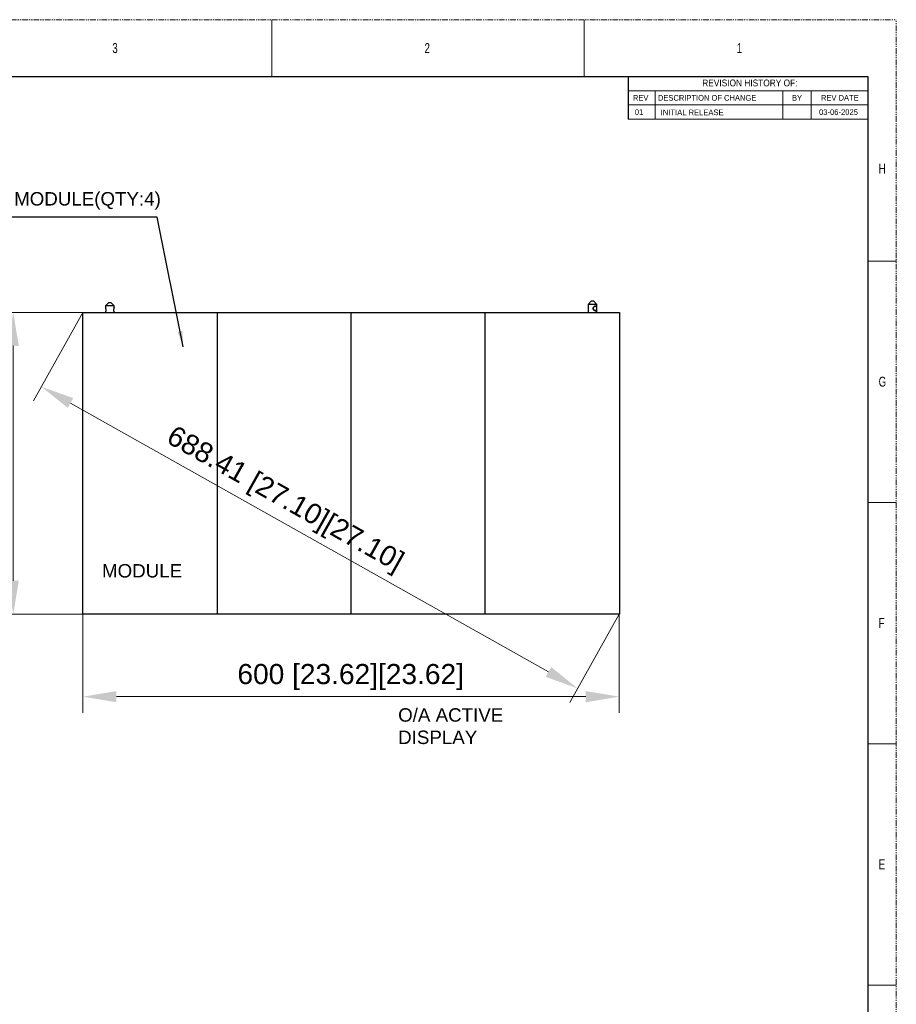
# Model space of a CAD drawing. Header units: millimetres. Extents: x -1086 to 4901, y 927 to 9917.
# Tile 58 of 85: x 777 to 1758, y 8816 to 9917. Entities that reach past the tile are written whole.
import ezdxf
from ezdxf.enums import TextEntityAlignment as Align

# ---------------------------------------------------------------- set-up
doc = ezdxf.new("R2010")
doc.units = ezdxf.units.MM
doc.header["$PDSIZE"] = -1
doc.linetypes.add('SLD-Phantom', pattern=[12.7, 6.35, -1.27, 1.27, -1.27, 1.27, -1.27])
doc.linetypes.add('SLD-Solid', pattern=[0])
doc.layers.add('7标注层', color=6, linetype='Continuous', lineweight=15)
doc.layers.add('尺寸线', color=6, linetype='Continuous', lineweight=13)
doc.styles.add('ARIAL', font='arial.ttf')
doc.styles.add('PC_TEXTSTYLE', font='gbenor.shx', dxfattribs={"width": 0.8, "bigfont": 'gbcbig.shx'})
doc.styles.add('SLDTEXTSTYLE1', font='GOTHIC.TTF', dxfattribs={"width": 0.7304})
doc.styles.add('SLDTEXTSTYLE3', font='GOTHIC.TTF', dxfattribs={"width": 0.913})
doc.dimstyles.new(')CCC-35A1', dxfattribs={"dimscale": 20, "dimtxt": 1.5, "dimasz": 2.5, "dimexe": 1.2, "dimexo": 0, "dimgap": 0.5, "dimtad": 1, "dimzin": 12, "dimdsep": 46, "dimtxsty": 'ARIAL', "dimcen": 0.5, "dimclrd": 6, "dimclre": 6, "dimclrt": 6, "dimadec": 3, "dimazin": 3, "dimtfac": 1, "dimtmove": 0, "dimatfit": 3, "dimfxl": 1, "dimlwd": 13, "dimlwe": 13, "dimarcsym": 0})
doc.dimstyles.new('副本 GB_LINEAR', dxfattribs={"dimtxt": 3.5, "dimasz": 3.5, "dimexe": 1, "dimexo": 0, "dimgap": 1.5, "dimtad": 0, "dimtih": 1, "dimtoh": 1, "dimdsep": 46, "dimtxsty": 'PC_TEXTSTYLE', "dimcen": 0, "dimclrd": 256, "dimclrt": 6, "dimadec": 0, "dimazin": 2, "dimtp": 0.1, "dimtm": 0.1, "dimtfac": 0.71, "dimtdec": 3, "dimtmove": 0, "dimatfit": 3, "dimfxl": 1, "dimtzin": 12, "dimarcsym": 0})

# ---------------------------------------------------------------- blocks, each defined once
blk = doc.blocks.new('*D3')
at = {"layer": '7标注层', "color": 6, "lineweight": 13}
for p, q in [((847.8, 9589.9), (751.8, 9589.9)), ((769.8, 9552.4), (769.8, 9289.9)), ((847.8, 9252.4), (751.8, 9252.4))]:
    blk.add_line(p, q, dxfattribs=at)
at = {"layer": '7标注层', "color": 6}
for points in [[(776.1, 9552.4), (763.6, 9552.4), (769.8, 9589.9)], [(763.6, 9289.9), (776.1, 9289.9), (769.8, 9252.4)]]:
    blk.add_solid(points, dxfattribs=at)
at = {"layer": 'Defpoints', "color": 0}
for p in [(847.8, 9589.9), (769.8, 9252.4), (847.8, 9252.4)]:
    blk.add_point(p, dxfattribs=at)
at = {"layer": '7标注层', "color": 6, "insert": (747.9, 9421.1), "char_height": 22.5, "attachment_point": 5, "rotation": 90, "style": 'ARIAL'}
blk.add_mtext('337.5 [13.29][13.28]', dxfattribs=at)
blk = doc.blocks.new('*D4')
at = {"layer": '7标注层', "color": 6, "lineweight": 13}
for p, q in [((847.8, 9252.4), (847.8, 9142.2)), ((1447.8, 9252.4), (1447.8, 9142.2)), ((885.3, 9160.2), (1410.3, 9160.2))]:
    blk.add_line(p, q, dxfattribs=at)
at = {"layer": '7标注层', "color": 6}
for points in [[(885.3, 9166.4), (885.3, 9153.9), (847.8, 9160.2)], [(1410.3, 9153.9), (1410.3, 9166.4), (1447.8, 9160.2)]]:
    blk.add_solid(points, dxfattribs=at)
at = {"layer": 'Defpoints', "color": 0}
for p in [(847.8, 9252.4), (1447.8, 9252.4), (1447.8, 9160.2)]:
    blk.add_point(p, dxfattribs=at)
at = {"layer": '7标注层', "color": 6, "insert": (1147.3, 9182.1), "char_height": 22.5, "attachment_point": 5, "style": 'ARIAL'}
blk.add_mtext('600 [23.62][23.62]', dxfattribs=at)
blk = doc.blocks.new('*D5')
at = {"layer": '7标注层', "color": 6, "lineweight": 13}
for p, q in [((847.8, 9589.9), (792.3, 9491.2)), ((833.9, 9488.5), (1368.5, 9187.8)), ((1447.8, 9252.4), (1392.3, 9153.7))]:
    blk.add_line(p, q, dxfattribs=at)
at = {"layer": '7标注层', "color": 6}
for points in [[(836.9, 9494), (830.8, 9483.1), (801.2, 9506.9)], [(1365.4, 9182.4), (1371.6, 9193.3), (1401.2, 9169.4)]]:
    blk.add_solid(points, dxfattribs=at)
at = {"layer": 'Defpoints', "color": 0}
for p in [(847.8, 9589.9), (1447.8, 9252.4), (1401.2, 9169.4)]:
    blk.add_point(p, dxfattribs=at)
at = {"layer": '7标注层', "color": 6, "insert": (1073, 9379.2), "char_height": 22.5, "attachment_point": 5, "rotation": 330.6422, "style": 'ARIAL'}
blk.add_mtext('688.41 [27.10][27.10]', dxfattribs=at)

msp = doc.modelspace()

# ---------------------------------------------------------------- linework, layer by layer
at = {"color": 7, "linetype": 'SLD-Phantom', "lineweight": 0}
for p in [(-1036.327, 9917.244), (1757.673, 7758.244)]:
    msp.add_line(p, (1757.673, 9917.244), dxfattribs=at)
at = {"color": 7, "linetype": 'SLD-Solid', "lineweight": 0}
for p, q in [((1059.173, 9917.244), (1059.173, 9853.744)), ((1408.423, 9917.244), (1408.423, 9853.744)), ((1725.923, 9853.744), (1457.623, 9853.744)), ((1725.923, 9853.744), (1725.923, 9742.619)), ((1457.623, 9837.869), (1457.623, 9806.119)), ((1725.923, 9837.869), (1457.623, 9837.869)), ((1487.798, 9837.869), (1487.798, 9806.119)), ((1630.673, 9837.869), (1630.673, 9806.119)), ((1662.423, 9837.869), (1662.423, 9806.119)), ((1725.923, 9821.994), (1457.623, 9821.994)), ((1725.923, 9806.119), (1457.623, 9806.119)), ((1725.923, 9647.369), (1757.673, 9647.369)), ((1725.923, 9377.494), (1757.673, 9377.494)), ((1725.923, 9107.619), (1757.673, 9107.619)), ((1725.923, 8837.744), (1757.673, 8837.744))]:
    msp.add_line(p, q, dxfattribs=at)
at = {"color": 7, "linetype": 'SLD-Solid', "lineweight": 30}
for p, q in [((-1004.577, 9853.744), (1725.923, 9853.744)), ((1457.623, 9853.744), (1457.623, 9806.119)), ((1725.923, 9853.744), (1725.923, 7821.744))]:
    msp.add_line(p, q, dxfattribs=at)
at = {"color": 7, "linetype": 'Continuous', "lineweight": 25}
for p, q in [((1416.838, 9602.857), (1412.838, 9598.857)), ((1416.838, 9602.857), (1418.838, 9602.857)), ((1422.838, 9598.857), (1418.838, 9602.857)), ((876.838, 9601.142), (872.838, 9597.142)), ((872.838, 9597.142), (872.838, 9595.185)), ((882.838, 9597.142), (872.838, 9597.142)), ((876.838, 9601.142), (878.838, 9601.142)), ((882.838, 9597.142), (878.838, 9601.142)), ((882.838, 9595.185), (882.838, 9597.142)), ((1412.838, 9598.857), (1412.838, 9589.892)), ((1422.838, 9598.857), (1412.838, 9598.857)), ((1422.838, 9589.892), (1422.838, 9598.857)), ((847.838, 9252.392), (847.838, 9589.892)), ((847.838, 9589.892), (997.838, 9589.892)), ((872.838, 9590.099), (872.838, 9589.892)), ((882.838, 9589.892), (882.838, 9590.099)), ((997.838, 9589.892), (997.838, 9252.392)), ((997.838, 9589.892), (1147.838, 9589.892)), ((1147.838, 9252.392), (1147.838, 9589.892)), ((1147.838, 9589.892), (1297.838, 9589.892)), ((1297.838, 9252.392), (1297.838, 9589.892)), ((1297.838, 9589.892), (1447.838, 9589.892)), ((1447.838, 9589.892), (1447.838, 9252.392)), ((997.838, 9252.392), (847.838, 9252.392)), ((1147.838, 9252.392), (997.838, 9252.392)), ((1297.838, 9252.392), (1147.838, 9252.392)), ((1447.838, 9252.392), (1297.838, 9252.392))]:
    msp.add_line(p, q, dxfattribs=at)
for points, knots in [([(872.845, 9595.21), (872.841, 9595.2), (872.834, 9595.18), (872.912, 9594.973), (873.112, 9594.507), (873.347, 9593.81), (873.464, 9593.162), (873.498, 9592.648), (873.466, 9592.131), (873.349, 9591.481), (873.113, 9590.779), (872.915, 9590.318), (872.84, 9590.125), (872.844, 9590.106), (872.845, 9590.099)], [0, 0, 0, 0, 0.06587167, 0.13160015, 0.26151534, 0.3892644, 0.45226796, 0.51547196, 0.5783963, 0.64198396, 0.76994595, 0.89970712, 0.9653054, 1, 1, 1, 1]), ([(882.831, 9595.21), (882.835, 9595.2), (882.842, 9595.18), (882.764, 9594.973), (882.564, 9594.507), (882.329, 9593.81), (882.211, 9593.162), (882.178, 9592.648), (882.21, 9592.132), (882.327, 9591.481), (882.562, 9590.782), (882.764, 9590.311), (882.839, 9590.11), (882.841, 9590.057), (882.784, 9590.108), (882.639, 9590.307), (882.361, 9590.776), (882.075, 9591.473), (881.935, 9592.122), (881.896, 9592.638), (881.934, 9593.154), (882.073, 9593.806), (882.361, 9594.507), (882.637, 9594.973), (882.786, 9595.18), (882.816, 9595.2), (882.831, 9595.21)], [0, 0, 0, 0, 0.03190978, 0.0637502, 0.12668416, 0.18856879, 0.21908919, 0.24970669, 0.28018872, 0.31099207, 0.37297986, 0.43583921, 0.46761655, 0.49964629, 0.53179049, 0.56360233, 0.62663739, 0.68855738, 0.71912543, 0.74976179, 0.78037915, 0.81115241, 0.87330926, 0.93625298, 0.96797083, 1, 1, 1, 1]), ([(1421.061, 9596.925), (1421.194, 9596.915), (1421.46, 9596.895), (1421.905, 9596.688), (1422.309, 9596.222), (1422.518, 9595.525), (1422.597, 9594.877), (1422.616, 9594.363), (1422.598, 9593.847), (1422.52, 9593.196), (1422.311, 9592.497), (1421.909, 9592.026), (1421.464, 9591.825), (1421.071, 9591.772), (1420.641, 9591.823), (1420.051, 9592.022), (1419.338, 9592.491), (1418.791, 9593.188), (1418.546, 9593.837), (1418.481, 9594.353), (1418.544, 9594.869), (1418.789, 9595.521), (1419.336, 9596.222), (1420.048, 9596.688), (1420.639, 9596.895), (1420.92, 9596.915), (1421.061, 9596.925)], [0, 0, 0, 0, 0.03190978, 0.0637502, 0.12668416, 0.18856879, 0.21908919, 0.24970669, 0.28018872, 0.31099207, 0.37297986, 0.43583921, 0.46761655, 0.49964629, 0.53179049, 0.56360233, 0.62663739, 0.68855738, 0.71912543, 0.74976179, 0.78037915, 0.81115241, 0.87330926, 0.93625298, 0.96797083, 1, 1, 1, 1]), ([(1420.918, 9596.857), (1420.787, 9596.847), (1420.525, 9596.827), (1419.97, 9596.625), (1419.302, 9596.167), (1418.792, 9595.487), (1418.564, 9594.855), (1418.504, 9594.353), (1418.566, 9593.852), (1418.795, 9593.223), (1419.303, 9592.546), (1419.973, 9592.085), (1420.526, 9591.89), (1420.928, 9591.84), (1421.293, 9591.892), (1421.708, 9592.089), (1422.078, 9592.551), (1422.266, 9593.23), (1422.336, 9593.861), (1422.353, 9594.362), (1422.335, 9594.862), (1422.265, 9595.491), (1422.076, 9596.168), (1421.704, 9596.625), (1421.29, 9596.828), (1421.042, 9596.847), (1420.918, 9596.857)], [0, 0, 0, 0, 0.03133494, 0.06248343, 0.12493038, 0.18759199, 0.2189352, 0.25024392, 0.28157099, 0.31270294, 0.375123, 0.437659, 0.46889875, 0.50034565, 0.53168186, 0.56289082, 0.62525986, 0.68775483, 0.71912968, 0.75030028, 0.78160796, 0.81269131, 0.87507619, 0.93751344, 0.96878198, 1, 1, 1, 1])]:
    msp.add_open_spline(points, degree=3, knots=knots, dxfattribs=at)

# ---------------------------------------------------------------- texts
at = {"color": 7, "linetype": 'Continuous', "lineweight": 0, "style": 'SLDTEXTSTYLE3'}
for s, p in [('01', (1465.131, 9817.132)), ('INITIAL RELEASE', (1494.146, 9816.796)), ('03-06-2025', (1671.278, 9817.088))]:
    msp.add_text(s, height=6.35, dxfattribs=at).set_placement(p, align=Align.TOP_LEFT)
at = {"color": 7, "linetype": 'Continuous', "lineweight": 0}
for s, insert, char_height, attachment_point, style in [('3', (880.658, 9891.046), 11.113, 1, 'SLDTEXTSTYLE1'), ('2', (1229.908, 9891.046), 11.113, 1, 'SLDTEXTSTYLE1'), ('1', (1579.158, 9891.046), 11.113, 1, 'SLDTEXTSTYLE1'), ('REVISION HISTORY OF: ', (1593.864, 9850.312), 7.62, 2, 'SLDTEXTSTYLE3'), ('REV', (1471.688, 9833.011), 6.35, 2, 'SLDTEXTSTYLE3'), ('DESCRIPTION OF CHANGE', (1490.993, 9833.011), 6.35, 1, 'SLDTEXTSTYLE3'), ('BY', (1646.605, 9833.031), 6.35, 2, 'SLDTEXTSTYLE3'), ('REV DATE', (1694.473, 9833.055), 6.35, 2, 'SLDTEXTSTYLE3'), ('H', (1737.908, 9756.108), 11.113, 1, 'SLDTEXTSTYLE1'), ('G', (1737.908, 9517.983), 11.113, 1, 'SLDTEXTSTYLE1'), ('F', (1737.908, 9248.108), 11.113, 1, 'SLDTEXTSTYLE1'), ('E', (1737.908, 8978.233), 11.113, 1, 'SLDTEXTSTYLE1')]:
    msp.add_mtext(s, dxfattribs=dict(at, insert=insert, char_height=char_height, attachment_point=attachment_point, style=style))
at = {"layer": '尺寸线', "lineweight": 15, "char_height": 15, "attachment_point": 1, "style": 'ARIAL'}
for s, insert, width in [('LED MODULE(QTY:4)', (724.207, 9724.44), 216.78796), ('MODULE', (869.096, 9308.452), 21.88105), ('{\\C6;O/A ACTIVE }{\\C6;DISPLAY}', (1200.4, 9147.227), 163.41661)]:
    msp.add_mtext(s, dxfattribs=dict(at, insert=insert, width=width))

# ---------------------------------------------------------------- dimensions: what is measured, and where the dimension line sits
at = {"layer": '7标注层'}
for base, p2, angle, text, picture, middle in [((769.806, 9252.392), (847.838, 9252.392), 90, '<>[13.28]', '*D3', (769.806, 9421.142)), ((1401.173, 9169.431), (1447.838, 9252.392), 330.642246, '<>[27.10]', '*D5', (1062.268, 9360.065))]:
    dim = msp.add_linear_dim(base=base, p1=(847.838, 9589.892), p2=p2, angle=angle, text=text, dimstyle=')CCC-35A1', override={"dimscale": 15}, dxfattribs=at)
    dim.commit()
    dim.dimension.update_dxf_attribs({"geometry": picture, "text_midpoint": middle, "dimtype": 160})
dim = msp.add_linear_dim(base=(1447.838, 9160.185), p1=(847.838, 9252.392), p2=(1447.838, 9252.392), text='<>[23.62]', dimstyle=')CCC-35A1', override={"dimscale": 15}, dxfattribs=at)
dim.commit()
dim.dimension.update_dxf_attribs({"geometry": '*D4', "text_midpoint": (1147.303, 9160.185), "dimtype": 160})

# ---------------------------------------------------------------- leaders
at = {"layer": '7标注层', "annotation_type": 0, "has_hookline": 1, "hookline_direction": 1}
msp.add_leader([(959.942, 9551.572), (930.734, 9696.471), (727.882, 9696.471)], dimstyle='副本 GB_LINEAR', override={"dimscale": 5, "dimtad": 1}, dxfattribs=at)

doc.saveas('drawing.dxf')
